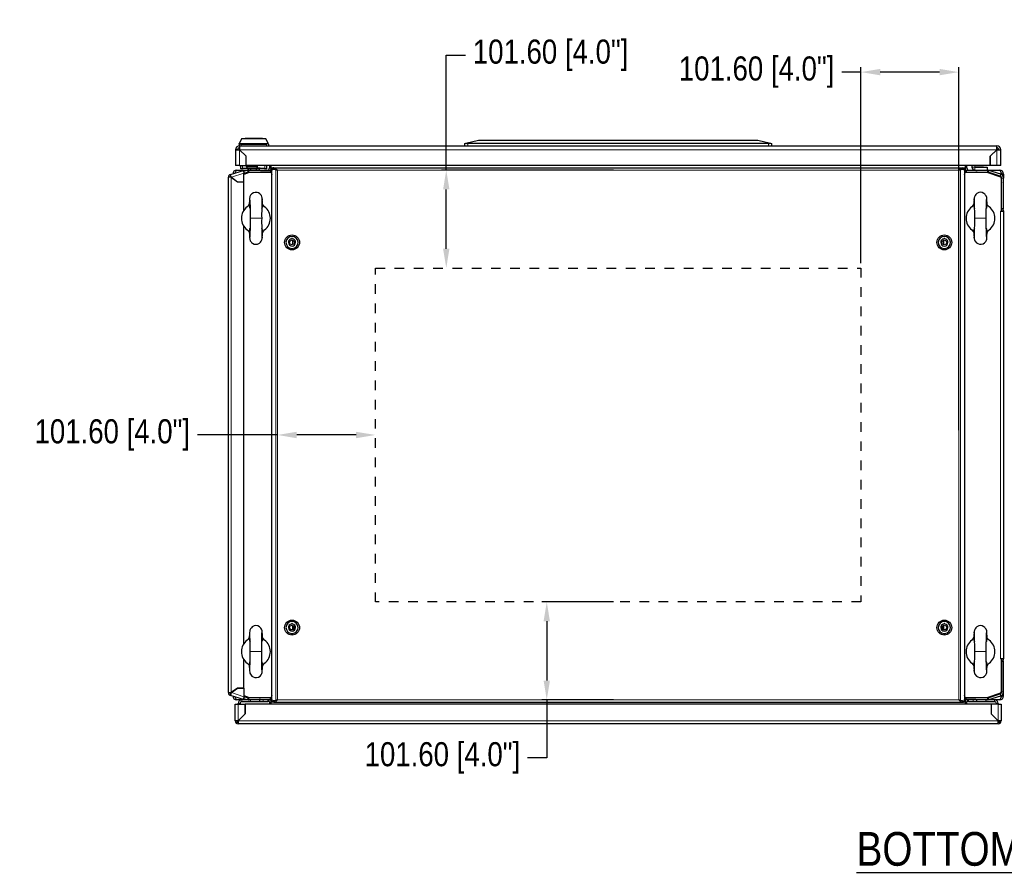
# Model space of a CAD drawing. Header units: inches. Extents: x 481 to 6166, y 980 to 4930.
# Tile 47 of 99: x 481 to 1503, y 4026 to 4905. Entities that reach past the tile are written whole.
import ezdxf
from ezdxf.enums import TextEntityAlignment as Align

# ---------------------------------------------------------------- set-up
doc = ezdxf.new("R2010")
doc.units = ezdxf.units.IN
doc.header["$MEASUREMENT"] = 0
doc.linetypes.add('HIDDEN', pattern=[0.2, 0.1, -0.1])
doc.layers.add('TEXT', color=2, linetype='Continuous')
doc.styles.get("Standard").update_dxf_attribs({"font": 'ARIALN.TTF'})
doc.dimstyles.get("Standard").update_dxf_attribs({"dimtxt": 25, "dimasz": 20, "dimexe": 5, "dimexo": 5, "dimgap": 10, "dimtad": 0, "dimtih": 1, "dimtoh": 1, "dimzin": 0, "dimdsep": 46, "dimtxsty": 'Standard', "dimcen": 10, "dimadec": 0, "dimazin": 0, "dimtfac": 1, "dimtofl": 0, "dimtmove": 0, "dimatfit": 3, "dimfxl": 1, "dimtolj": 1, "dimtzin": 0, "dimarcsym": 0})

# ---------------------------------------------------------------- blocks, each defined once
blk = doc.blocks.new('*D156')
at = {"color": 0, "lineweight": -2, "transparency": 16777216}
for p, q in [((748.2, 4473.5), (665.1, 4473.5)), ((829.8, 4473.5), (768.2, 4473.5))]:
    blk.add_line(p, q, dxfattribs=at)
at = {"color": 0, "transparency": 16777216}
for points in [[(768.2, 4476.8), (768.2, 4470.1), (748.2, 4473.5)], [(829.8, 4476.8), (829.8, 4470.1), (849.8, 4473.5)]]:
    blk.add_solid(points, dxfattribs=at)
at = {"layer": 'DEFPOINTS', "color": 0, "transparency": 16777216}
for p in [(748.2, 4473.5), (748.2, 4473.5), (849.8, 4473.5)]:
    blk.add_point(p, dxfattribs=at)
at = {"color": 0, "transparency": 16777216, "insert": (576.8, 4473.5), "char_height": 25, "attachment_point": 5}
blk.add_mtext('\\A1;101.60 [4.0"]', dxfattribs=at)
blk = doc.blocks.new('*D157')
at = {"color": 0, "lineweight": -2, "transparency": 16777216}
for p, q in [((1096.8, 4300.1), (1022.7, 4300.1)), ((1027.7, 4280.1), (1027.7, 4218.5)), ((1096.8, 4198.5), (1022.7, 4198.5)), ((1027.7, 4198.5), (1027.7, 4138.2)), ((1027.7, 4138.2), (1007.7, 4138.2))]:
    blk.add_line(p, q, dxfattribs=at)
at = {"color": 0, "transparency": 16777216}
for points in [[(1024.4, 4280.1), (1031, 4280.1), (1027.7, 4300.1)], [(1024.4, 4218.5), (1031, 4218.5), (1027.7, 4198.5)]]:
    blk.add_solid(points, dxfattribs=at)
at = {"layer": 'DEFPOINTS', "color": 0, "transparency": 16777216}
for p in [(1101.8, 4300.1), (1027.7, 4198.5), (1101.8, 4198.5)]:
    blk.add_point(p, dxfattribs=at)
at = {"color": 0, "transparency": 16777216, "insert": (919.4, 4138.2), "char_height": 25, "attachment_point": 5}
blk.add_mtext('\\A1;101.60 [4.0"]', dxfattribs=at)
blk = doc.blocks.new('*D158')
at = {"color": 0, "lineweight": -2, "transparency": 16777216}
for p, q in [((1353.8, 4651.9), (1353.8, 4855.3)), ((1455.4, 4478.5), (1455.4, 4855.3)), ((1353.8, 4850.3), (1333.8, 4850.3)), ((1435.4, 4850.3), (1373.8, 4850.3))]:
    blk.add_line(p, q, dxfattribs=at)
at = {"color": 0, "transparency": 16777216}
for points in [[(1373.8, 4853.6), (1373.8, 4847), (1353.8, 4850.3)], [(1435.4, 4853.6), (1435.4, 4847), (1455.4, 4850.3)]]:
    blk.add_solid(points, dxfattribs=at)
at = {"layer": 'DEFPOINTS', "color": 0, "transparency": 16777216}
for p in [(1353.8, 4850.3), (1353.8, 4646.9), (1455.4, 4473.5)]:
    blk.add_point(p, dxfattribs=at)
at = {"color": 0, "transparency": 16777216, "insert": (1245.5, 4850.3), "char_height": 25, "attachment_point": 5}
blk.add_mtext('\\A1;101.60 [4.0"]', dxfattribs=at)
blk = doc.blocks.new('*D159')
at = {"color": 0, "lineweight": -2, "transparency": 16777216}
for p, q in [((923.4, 4748.5), (923.4, 4867.8)), ((923.4, 4867.8), (943.4, 4867.8)), ((1096.8, 4748.5), (918.4, 4748.5)), ((923.4, 4666.9), (923.4, 4728.5))]:
    blk.add_line(p, q, dxfattribs=at)
at = {"color": 0, "transparency": 16777216}
for points in [[(920.1, 4728.5), (926.7, 4728.5), (923.4, 4748.5)], [(920.1, 4666.9), (926.7, 4666.9), (923.4, 4646.9)]]:
    blk.add_solid(points, dxfattribs=at)
at = {"layer": 'DEFPOINTS', "color": 0, "transparency": 16777216}
for p in [(923.4, 4748.5), (1101.8, 4748.5), (923.4, 4646.9)]:
    blk.add_point(p, dxfattribs=at)
at = {"color": 0, "transparency": 16777216, "insert": (1031.7, 4867.8), "char_height": 25, "attachment_point": 5}
blk.add_mtext('\\A1;101.60 [4.0"]', dxfattribs=at)

msp = doc.modelspace()

# ---------------------------------------------------------------- linework, layer by layer
at = {"color": 7, "linetype": 'Continuous', "lineweight": 25}
for p, q in [((708.426, 4775.42), (708.426, 4773.716)), ((708.426, 4773.716), (708.826, 4773.716)), ((708.845, 4776.617), (708.582, 4776.087)), ((708.826, 4773.716), (708.826, 4769.716)), ((708.826, 4773.716), (1494.826, 4773.716)), ((711.015, 4780.993), (708.845, 4776.617)), ((711.374, 4781.216), (735.877, 4781.216)), ((714.626, 4781.416), (714.626, 4781.216)), ((732.626, 4781.416), (714.626, 4781.416)), ((732.626, 4781.216), (732.626, 4781.416)), ((738.406, 4776.617), (736.236, 4780.993)), ((738.669, 4776.087), (738.406, 4776.617)), ((738.826, 4775.42), (738.826, 4773.716)), ((942.826, 4776.216), (943.704, 4776.435)), ((942.826, 4773.716), (942.826, 4776.216)), ((943.704, 4776.435), (956.826, 4779.716)), ((1257.826, 4776.216), (945.826, 4776.216)), ((956.826, 4779.716), (1246.826, 4779.716)), ((1246.826, 4779.716), (1259.947, 4776.435)), ((1259.947, 4776.435), (1260.826, 4776.216)), ((1260.826, 4776.216), (1260.826, 4773.716)), ((1494.826, 4769.716), (1494.826, 4773.716)), ((704.826, 4769.716), (704.826, 4753.216)), ((706.826, 4769.716), (704.826, 4769.716)), ((715.696, 4762.846), (708.826, 4769.716)), ((715.596, 4762.875), (708.826, 4769.645)), ((709.576, 4768.895), (709.576, 4768.966)), ((715.596, 4753.216), (715.596, 4762.875)), ((715.696, 4753.216), (715.696, 4762.846)), ((1494.826, 4769.716), (1487.956, 4762.846)), ((1487.956, 4762.846), (1487.956, 4753.216)), ((1488.056, 4762.875), (1494.826, 4769.645)), ((1488.056, 4753.216), (1488.056, 4762.875)), ((1489.292, 4764.182), (1489.325, 4764.144)), ((1492.147, 4766.967), (1492.109, 4766.999)), ((1496.826, 4769.716), (1498.826, 4769.716)), ((1498.826, 4753.216), (1498.826, 4769.716)), ((708.826, 4753.216), (704.826, 4753.216)), ((708.826, 4753.216), (715.596, 4753.216)), ((710.026, 4749.716), (710.026, 4753.216)), ((715.596, 4755.716), (715.696, 4755.716)), ((1487.956, 4753.216), (715.696, 4753.216)), ((716.076, 4752.216), (716.076, 4753.216)), ((727.576, 4752.216), (727.576, 4753.216)), ((737.226, 4749.716), (737.226, 4753.216)), ((739.826, 4753.216), (739.826, 4750.766)), ((741.826, 4750.64), (741.826, 4753.216)), ((1461.826, 4753.216), (1461.826, 4750.64)), ((1463.826, 4750.766), (1463.826, 4753.216)), ((1468.826, 4753.216), (1468.826, 4751.666)), ((1471.826, 4753.216), (1471.826, 4751.666)), ((1473.226, 4753.216), (1473.526, 4752.916)), ((1480.526, 4752.916), (1473.526, 4752.916)), ((1480.526, 4752.916), (1480.826, 4753.216)), ((1494.826, 4753.216), (1488.056, 4753.216)), ((1498.826, 4753.216), (1494.826, 4753.216)), ((699.399, 4743.889), (712.862, 4748.264)), ((699.862, 4742.463), (699.399, 4743.889)), ((705.826, 4748.466), (717.852, 4748.466)), ((712.026, 4749.716), (710.026, 4749.716)), ((712.626, 4749.716), (712.026, 4749.716)), ((712.626, 4749.716), (712.626, 4750.516)), ((712.626, 4750.516), (734.626, 4750.516)), ((712.862, 4748.264), (713.303, 4748.407)), ((713.277, 4746.987), (712.862, 4748.264)), ((717.181, 4748.255), (713.117, 4746.935)), ((713.303, 4748.407), (713.718, 4747.13)), ((713.326, 4744.625), (718.826, 4746.466)), ((717.799, 4746.353), (713.326, 4744.9)), ((718.926, 4745.966), (713.326, 4744.092)), ((713.326, 4736.478), (713.326, 4745.26)), ((716.876, 4750.516), (716.876, 4750.466)), ((716.876, 4750.466), (717.852, 4750.294)), ((730.376, 4750.466), (716.876, 4750.466)), ((726.076, 4750.716), (717.576, 4750.716)), ((717.852, 4750.294), (720.739, 4750.294)), ((717.852, 4748.415), (717.852, 4750.294)), ((718.429, 4746.333), (718.429, 4746.464)), ((718.51, 4748.466), (740.826, 4748.466)), ((718.51, 4746.466), (740.826, 4746.466)), ((741.541, 4745.966), (718.926, 4745.966)), ((720.739, 4748.466), (720.739, 4750.294)), ((726.512, 4750.294), (729.399, 4750.294)), ((726.512, 4748.466), (726.512, 4750.294)), ((726.826, 4745.966), (726.826, 4746.466)), ((728.822, 4746.466), (728.822, 4745.966)), ((729.326, 4745.966), (729.326, 4746.265)), ((729.326, 4746.265), (730.726, 4746.265)), ((729.399, 4750.294), (730.376, 4750.466)), ((729.399, 4748.466), (729.399, 4750.294)), ((730.376, 4750.466), (730.376, 4750.516)), ((741.576, 4746.265), (730.726, 4746.265)), ((730.726, 4745.966), (730.726, 4746.265)), ((734.626, 4750.516), (734.626, 4749.716)), ((735.226, 4749.716), (734.626, 4749.716)), ((737.226, 4749.716), (735.226, 4749.716)), ((739.826, 4750.766), (741.826, 4750.766)), ((740.826, 4748.466), (740.826, 4746.466)), ((741.159, 4748.466), (741.826, 4748.466)), ((741.541, 4745.966), (742.44, 4743.848)), ((741.676, 4746.366), (741.676, 4746.365)), ((743.326, 4750.64), (741.826, 4750.64)), ((741.826, 4750.64), (741.826, 4747.145)), ((742.22, 4744.366), (742.31, 4744.397)), ((742.281, 4744.466), (742.44, 4744.092)), ((742.44, 4744.466), (742.281, 4744.466)), ((742.44, 4743.966), (742.39, 4743.966)), ((742.44, 4197.566), (742.44, 4749.366)), ((742.44, 4749.366), (744.657, 4749.366)), ((743.326, 4750.966), (743.326, 4749.466)), ((744.348, 4750.966), (743.326, 4750.966)), ((744.348, 4749.466), (743.326, 4749.466)), ((743.776, 4749.366), (743.776, 4749.466)), ((744.348, 4750.966), (1459.306, 4750.966)), ((744.348, 4750.966), (744.348, 4749.466)), ((744.657, 4749.366), (746.63, 4748.729)), ((744.657, 4749.366), (745.622, 4749.366)), ((747.594, 4748.729), (746.63, 4748.729)), ((1456.06, 4748.729), (1456.702, 4748.936)), ((1456.06, 4748.729), (1457.024, 4748.729)), ((1457.024, 4748.729), (1458.997, 4749.366)), ((1458.216, 4749.366), (1458.997, 4749.366)), ((1458.997, 4749.366), (1461.214, 4749.366)), ((1459.306, 4749.466), (1459.306, 4750.966)), ((1459.306, 4750.966), (1460.328, 4750.966)), ((1459.306, 4749.466), (1460.328, 4749.466)), ((1459.876, 4749.466), (1459.876, 4749.366)), ((1460.328, 4750.966), (1460.328, 4749.466)), ((1461.826, 4750.64), (1460.328, 4750.64)), ((1461.214, 4749.366), (1461.214, 4197.566)), ((1461.214, 4743.854), (1462.111, 4745.966)), ((1461.37, 4744.466), (1461.214, 4744.466)), ((1461.214, 4744.098), (1461.37, 4744.466)), ((1461.262, 4743.966), (1461.214, 4743.966)), ((1461.341, 4744.397), (1461.431, 4744.366)), ((1463.826, 4750.766), (1461.826, 4750.766)), ((1461.826, 4747.145), (1461.826, 4750.64)), ((1461.826, 4748.466), (1462.492, 4748.466)), ((1461.976, 4746.366), (1461.976, 4746.365)), ((1462.076, 4746.265), (1472.926, 4746.265)), ((1484.726, 4745.966), (1462.111, 4745.966)), ((1462.826, 4748.466), (1462.826, 4746.466)), ((1462.826, 4748.466), (1485.141, 4748.466)), ((1462.826, 4746.466), (1485.141, 4746.466)), ((1472.026, 4751.466), (1484.826, 4751.466)), ((1472.926, 4745.966), (1472.926, 4746.265)), ((1474.326, 4746.265), (1472.926, 4746.265)), ((1474.326, 4745.966), (1474.326, 4746.265)), ((1475.826, 4746.466), (1475.826, 4745.966)), ((1476.826, 4746.466), (1476.826, 4745.966)), ((1498.806, 4741.255), (1484.726, 4745.966)), ((1484.826, 4751.466), (1484.826, 4748.466)), ((1484.826, 4746.466), (1498.854, 4741.772)), ((1485.141, 4748.466), (1497.826, 4748.466)), ((1498.236, 4742.329), (1485.852, 4746.353)), ((1498.854, 4744.231), (1486.47, 4748.255)), ((1498.854, 4741.772), (1499.326, 4740.866)), ((1499.726, 4743.836), (1499.726, 4744.466)), ((1499.826, 4744.466), (1501.826, 4744.466)), ((1499.826, 4744.466), (1499.826, 4743.775)), ((1501.826, 4744.466), (1501.826, 4740.142)), ((697.326, 4205.895), (697.326, 4741.036)), ((700.326, 4741.036), (697.326, 4741.036)), ((700.326, 4741.036), (706.613, 4736.468)), ((700.335, 4741.036), (700.343, 4741.036)), ((700.337, 4741.04), (706.617, 4736.478)), ((700.426, 4740.963), (700.426, 4740.976)), ((701.826, 4739.959), (701.826, 4739.946)), ((703.826, 4738.506), (703.826, 4738.493)), ((703.926, 4738.421), (703.926, 4738.433)), ((704.046, 4738.346), (704.046, 4738.333)), ((706.613, 4736.468), (713.326, 4736.468)), ((706.617, 4736.478), (713.326, 4736.478)), ((713.326, 4706.757), (713.326, 4736.468)), ((1499.606, 4739.65), (1498.806, 4741.255)), ((1499.326, 4740.212), (1499.326, 4740.866)), ((1499.606, 4705.866), (1499.606, 4739.65)), ((1499.726, 4712.095), (1499.726, 4740.813)), ((1499.826, 4735.894), (1499.726, 4735.794)), ((1499.826, 4708.466), (1499.826, 4740.142)), ((1501.826, 4708.466), (1501.826, 4740.142)), ((1499.606, 4720.066), (1499.625, 4720.066)), ((1499.625, 4708.466), (1499.625, 4720.066)), ((1499.726, 4721.137), (1499.826, 4721.037)), ((1498.626, 4705.866), (1499.606, 4705.866)), ((1499.606, 4709.002), (1499.826, 4709.133)), ((1499.606, 4706.369), (1499.725, 4706.366)), ((1499.606, 4705.866), (1501.826, 4705.866)), ((1499.625, 4708.466), (1499.726, 4708.466)), ((1499.626, 4708.452), (1499.626, 4708.466)), ((1499.726, 4708.366), (1499.725, 4708.366)), ((1499.726, 4706.366), (1499.725, 4706.366)), ((1499.726, 4708.466), (1499.726, 4709.071)), ((1501.826, 4708.466), (1499.826, 4708.466)), ((1499.826, 4706.266), (1499.826, 4705.866)), ((1501.826, 4706.266), (1501.826, 4705.866)), ((1501.826, 4705.866), (1501.826, 4241.066)), ((713.326, 4256.757), (713.326, 4690.174)), ((764.326, 4671.174), (764.326, 4675.757)), ((1439.326, 4675.757), (1439.326, 4671.174)), ((764.326, 4271.174), (764.326, 4275.757)), ((764.326, 4275.308), (765.016, 4275.308)), ((764.326, 4275.266), (764.826, 4275.266)), ((764.826, 4275.266), (765.061, 4275.266)), ((1438.591, 4275.266), (1438.826, 4275.266)), ((1438.635, 4275.308), (1439.326, 4275.308)), ((1438.826, 4275.266), (1439.326, 4275.266)), ((1439.326, 4275.757), (1439.326, 4271.174)), ((1499.606, 4241.066), (1498.626, 4241.066)), ((1499.606, 4207.281), (1499.606, 4241.066)), ((1501.826, 4241.066), (1499.606, 4241.066)), ((1499.826, 4240.666), (1499.826, 4241.066)), ((1501.826, 4240.666), (1501.826, 4241.066)), ((713.326, 4210.464), (713.326, 4240.174)), ((1499.725, 4240.566), (1499.606, 4240.562)), ((1499.826, 4237.799), (1499.606, 4237.929)), ((1499.726, 4238.466), (1499.625, 4238.466)), ((1499.625, 4238.466), (1499.625, 4226.866)), ((1499.626, 4238.466), (1499.626, 4238.48)), ((1499.726, 4240.566), (1499.725, 4240.566)), ((1499.726, 4238.566), (1499.725, 4238.566)), ((1499.726, 4238.466), (1499.726, 4237.86)), ((1499.726, 4234.837), (1499.726, 4206.119)), ((1501.826, 4238.466), (1499.826, 4238.466)), ((1499.826, 4206.79), (1499.826, 4238.466)), ((1501.826, 4206.79), (1501.826, 4238.466)), ((1499.606, 4226.866), (1499.625, 4226.866)), ((1499.826, 4225.894), (1499.726, 4225.794)), ((706.613, 4210.464), (700.326, 4205.895)), ((700.337, 4205.892), (706.617, 4210.454)), ((713.326, 4210.464), (706.613, 4210.464)), ((706.617, 4210.454), (713.326, 4210.454)), ((713.326, 4210.454), (713.326, 4201.671)), ((1499.726, 4211.137), (1499.826, 4211.037)), ((697.326, 4205.895), (700.326, 4205.895)), ((699.862, 4204.469), (699.399, 4203.042)), ((712.862, 4198.668), (699.399, 4203.042)), ((700.335, 4205.895), (700.343, 4205.895)), ((700.426, 4205.956), (700.426, 4205.968)), ((701.826, 4206.985), (701.826, 4206.973)), ((703.826, 4208.438), (703.826, 4208.426)), ((703.926, 4208.511), (703.926, 4208.499)), ((704.046, 4208.598), (704.046, 4208.586)), ((713.326, 4202.839), (718.926, 4200.966)), ((718.826, 4200.466), (713.326, 4202.306)), ((713.326, 4202.032), (717.799, 4200.578)), ((740.826, 4200.466), (718.51, 4200.466)), ((718.926, 4200.966), (741.541, 4200.966)), ((726.826, 4200.466), (726.826, 4200.966)), ((729.326, 4200.966), (729.326, 4200.667)), ((729.326, 4200.667), (730.726, 4200.667)), ((730.726, 4200.966), (730.726, 4200.667)), ((741.576, 4200.667), (730.726, 4200.667)), ((740.826, 4198.466), (740.826, 4200.466)), ((742.44, 4203.083), (741.541, 4200.966)), ((741.676, 4200.566), (741.676, 4200.567)), ((742.31, 4202.534), (742.22, 4202.565)), ((742.44, 4202.839), (742.281, 4202.466)), ((742.281, 4202.466), (742.44, 4202.466)), ((742.39, 4202.966), (742.44, 4202.966)), ((1462.111, 4200.966), (1461.214, 4203.077)), ((1461.214, 4202.966), (1461.262, 4202.966)), ((1461.37, 4202.466), (1461.214, 4202.833)), ((1461.214, 4202.466), (1461.37, 4202.466)), ((1461.431, 4202.565), (1461.341, 4202.534)), ((1461.976, 4200.566), (1461.976, 4200.567)), ((1462.076, 4200.667), (1472.926, 4200.667)), ((1462.111, 4200.966), (1484.726, 4200.966)), ((1462.826, 4198.466), (1462.826, 4200.466)), ((1485.141, 4200.466), (1462.826, 4200.466)), ((1472.926, 4200.966), (1472.926, 4200.667)), ((1474.326, 4200.667), (1472.926, 4200.667)), ((1474.326, 4200.966), (1474.326, 4200.667)), ((1476.826, 4200.966), (1476.826, 4200.466)), ((1484.726, 4200.966), (1498.806, 4205.677)), ((1498.854, 4205.16), (1484.826, 4200.466)), ((1485.852, 4200.578), (1498.236, 4204.602)), ((1486.47, 4198.676), (1498.854, 4202.7)), ((1498.806, 4205.677), (1499.606, 4207.281)), ((1499.326, 4206.066), (1498.854, 4205.16)), ((1499.326, 4206.066), (1499.326, 4206.72)), ((1499.726, 4203.095), (1499.726, 4202.466)), ((1499.826, 4202.466), (1499.826, 4203.156)), ((1501.826, 4202.466), (1499.826, 4202.466)), ((1501.826, 4202.466), (1501.826, 4206.79)), ((704.326, 4193.966), (707.326, 4193.966)), ((704.326, 4176.466), (704.326, 4193.966)), ((711.326, 4198.466), (705.826, 4198.466)), ((707.326, 4193.966), (707.326, 4194.466)), ((707.326, 4193.966), (714.718, 4193.966)), ((709.326, 4193.966), (709.326, 4194.466)), ((718.51, 4198.466), (711.326, 4198.466)), ((719.826, 4196.466), (711.326, 4196.466)), ((713.277, 4199.945), (712.862, 4198.668)), ((713.303, 4198.524), (712.862, 4198.668)), ((713.117, 4199.997), (717.181, 4198.676)), ((713.303, 4198.524), (713.718, 4199.801)), ((714.718, 4193.966), (714.718, 4183.872)), ((714.728, 4183.868), (714.728, 4193.966)), ((1488.923, 4193.966), (714.728, 4193.966)), ((740.826, 4198.466), (718.51, 4198.466)), ((719.826, 4198.466), (719.826, 4196.466)), ((729.826, 4196.466), (719.826, 4196.466)), ((729.826, 4196.466), (729.826, 4198.466)), ((733.326, 4196.466), (729.826, 4196.466)), ((738.326, 4196.466), (733.326, 4196.466)), ((738.326, 4198.322), (738.326, 4196.466)), ((739.826, 4196.166), (741.826, 4196.166)), ((739.826, 4196.166), (739.826, 4193.966)), ((741.826, 4198.466), (741.159, 4198.466)), ((741.826, 4199.786), (741.826, 4196.291)), ((741.826, 4193.966), (741.826, 4196.291)), ((741.826, 4196.291), (743.326, 4196.291)), ((742.44, 4197.566), (744.657, 4197.566)), ((743.326, 4195.966), (743.326, 4197.466)), ((744.348, 4197.466), (743.326, 4197.466)), ((744.348, 4195.966), (743.326, 4195.966)), ((743.776, 4197.466), (743.776, 4197.566)), ((744.348, 4197.466), (744.348, 4195.966)), ((744.348, 4195.966), (1459.306, 4195.966)), ((744.657, 4197.566), (746.63, 4198.202)), ((745.622, 4197.566), (744.657, 4197.566)), ((746.63, 4198.202), (747.594, 4198.202)), ((747.594, 4198.202), (746.87, 4197.969)), ((1456.06, 4198.202), (1457.024, 4198.202)), ((1456.06, 4198.202), (1456.783, 4197.969)), ((1457.024, 4198.202), (1458.997, 4197.566)), ((1458.997, 4197.566), (1458.032, 4197.566)), ((1458.997, 4197.566), (1461.214, 4197.566)), ((1459.306, 4195.966), (1459.306, 4197.466)), ((1459.306, 4197.466), (1460.328, 4197.466)), ((1459.306, 4195.966), (1460.328, 4195.966)), ((1459.876, 4197.566), (1459.876, 4197.466)), ((1460.328, 4195.966), (1460.328, 4197.466)), ((1460.328, 4196.291), (1461.826, 4196.291)), ((1461.826, 4196.291), (1461.826, 4199.786)), ((1462.492, 4198.466), (1461.826, 4198.466)), ((1461.826, 4196.291), (1461.826, 4193.966)), ((1463.826, 4196.166), (1461.826, 4196.166)), ((1485.141, 4198.466), (1462.826, 4198.466)), ((1463.826, 4193.966), (1463.826, 4196.166)), ((1465.326, 4196.466), (1465.326, 4198.322)), ((1470.326, 4196.466), (1465.326, 4196.466)), ((1473.826, 4196.466), (1470.326, 4196.466)), ((1473.826, 4198.466), (1473.826, 4196.466)), ((1483.826, 4196.466), (1473.826, 4196.466)), ((1483.826, 4196.466), (1483.826, 4198.466)), ((1492.326, 4196.466), (1483.826, 4196.466)), ((1492.326, 4198.466), (1485.141, 4198.466)), ((1488.923, 4193.966), (1488.923, 4183.868)), ((1496.326, 4193.966), (1488.933, 4193.966)), ((1488.933, 4193.966), (1488.933, 4183.872)), ((1497.826, 4198.466), (1492.326, 4198.466)), ((1494.326, 4194.466), (1494.326, 4193.966)), ((1496.326, 4194.466), (1496.326, 4193.966)), ((1496.326, 4193.966), (1499.326, 4193.966)), ((1499.326, 4193.966), (1499.326, 4176.466)), ((714.718, 4183.872), (707.326, 4176.48)), ((707.326, 4176.466), (714.728, 4183.868)), ((711.811, 4180.966), (711.826, 4180.966)), ((1488.923, 4183.868), (1496.326, 4176.466)), ((1488.933, 4183.872), (1496.326, 4176.48)), ((1491.826, 4180.966), (1491.84, 4180.966)), ((705.826, 4176.466), (704.326, 4176.466)), ((707.326, 4176.466), (707.326, 4173.466)), ((1496.326, 4173.466), (707.326, 4173.466)), ((1496.326, 4173.466), (1496.326, 4176.466)), ((1497.826, 4176.466), (1499.326, 4176.466))]:
    msp.add_line(p, q, dxfattribs=at)
at = {"color": 8, "linetype": 'Continuous', "lineweight": 18}
for p, q in [((709.232, 4776.204), (738.019, 4776.204)), ((710.426, 4775.189), (736.826, 4775.189)), ((710.426, 4775.189), (710.426, 4773.716)), ((711.079, 4781.086), (736.172, 4781.086)), ((736.826, 4773.716), (736.826, 4775.189)), ((945.826, 4776.216), (945.826, 4773.716)), ((1257.826, 4773.716), (1257.826, 4776.216)), ((708.826, 4769.716), (1494.826, 4769.716)), ((708.826, 4769.645), (708.826, 4753.216)), ((1494.826, 4753.216), (1494.826, 4769.645)), ((712.026, 4753.216), (712.026, 4749.716)), ((716.076, 4752.216), (727.576, 4752.216)), ((735.226, 4749.716), (735.226, 4753.216)), ((700.337, 4741.04), (713.326, 4745.26)), ((717.799, 4746.353), (717.181, 4748.255)), ((718.51, 4746.466), (718.51, 4748.466)), ((741.576, 4746.265), (741.576, 4745.883)), ((742.44, 4746.366), (741.676, 4746.366)), ((741.676, 4746.365), (742.44, 4746.365)), ((746.63, 4748.729), (746.63, 4198.202)), ((748.237, 4748.466), (748.237, 4198.466)), ((1455.417, 4748.466), (748.237, 4748.466)), ((1455.417, 4198.466), (1455.417, 4748.466)), ((1457.024, 4748.729), (1457.024, 4198.202)), ((1461.214, 4746.366), (1461.976, 4746.366)), ((1461.976, 4746.365), (1461.214, 4746.365)), ((1462.076, 4746.265), (1462.076, 4745.883)), ((1471.826, 4751.666), (1468.826, 4751.666)), ((1472.026, 4751.466), (1472.026, 4748.466)), ((1485.141, 4746.466), (1485.141, 4748.466)), ((1485.852, 4746.353), (1486.47, 4748.255)), ((1490.803, 4744.466), (1491.661, 4744.466)), ((1498.133, 4744.466), (1499.726, 4744.466)), ((1498.236, 4742.329), (1498.854, 4744.231)), ((700.326, 4205.895), (700.326, 4741.036)), ((1499.826, 4740.142), (1501.826, 4740.142)), ((1498.626, 4241.066), (1498.626, 4705.866)), ((1499.625, 4708.466), (1499.606, 4708.466)), ((1499.725, 4708.366), (1499.725, 4706.366)), ((1499.726, 4706.366), (1499.726, 4708.366)), ((1499.826, 4706.266), (1501.826, 4706.266)), ((719.826, 4698.466), (731.826, 4698.466)), ((1483.826, 4698.466), (1471.826, 4698.466)), ((764.826, 4271.466), (764.826, 4275.266)), ((1438.826, 4275.266), (1438.826, 4271.466)), ((731.826, 4248.466), (719.826, 4248.466)), ((1483.826, 4248.466), (1471.826, 4248.466)), ((1499.625, 4238.466), (1499.606, 4238.466)), ((1499.725, 4238.566), (1499.725, 4240.566)), ((1499.726, 4240.566), (1499.726, 4238.566)), ((1499.826, 4240.666), (1501.826, 4240.666)), ((713.326, 4201.671), (700.337, 4205.892)), ((717.799, 4200.578), (717.181, 4198.676)), ((718.51, 4200.466), (718.51, 4198.466)), ((741.576, 4200.667), (741.576, 4201.048)), ((741.676, 4200.567), (742.44, 4200.567)), ((742.44, 4200.566), (741.676, 4200.566)), ((1461.976, 4200.567), (1461.214, 4200.567)), ((1461.214, 4200.566), (1461.976, 4200.566)), ((1462.076, 4200.667), (1462.076, 4201.048)), ((1485.141, 4200.466), (1485.141, 4198.466)), ((1485.852, 4200.578), (1486.47, 4198.676)), ((1491.661, 4202.466), (1490.803, 4202.466)), ((1499.726, 4202.466), (1498.133, 4202.466)), ((1498.236, 4204.602), (1498.854, 4202.7)), ((1499.826, 4206.79), (1501.826, 4206.79)), ((709.326, 4194.466), (707.326, 4194.466)), ((707.326, 4176.48), (707.326, 4193.966)), ((711.326, 4196.466), (711.326, 4198.466)), ((733.326, 4196.466), (733.326, 4198.466)), ((748.237, 4198.466), (1455.417, 4198.466)), ((1470.326, 4198.466), (1470.326, 4196.466)), ((1492.326, 4196.466), (1492.326, 4198.466)), ((1494.326, 4194.466), (1496.326, 4194.466)), ((1496.326, 4193.966), (1496.326, 4176.48)), ((1496.326, 4176.466), (707.326, 4176.466))]:
    msp.add_line(p, q, dxfattribs=at)
at = {"color": 7, "linetype": 'Continuous', "lineweight": 25, "flags": 128}
for points in [[(708.426, 4775.42), (708.426, 4775.426), (708.582, 4776.087)], [(709.232, 4776.204), (709.917, 4775.628), (710.419, 4775.195), (710.426, 4775.189)], [(738.826, 4775.42), (738.826, 4775.426), (738.669, 4776.087)], [(1495.421, 4769.701), (1495.008, 4770.11), (1494.826, 4770.268)], [(715.596, 4758.815), (715.636, 4758.776), (715.696, 4758.713)], [(704.065, 4745.405), (704.068, 4745.421), (704.299, 4745.67)], [(705.826, 4748.466), (705.351, 4748.161), (704.876, 4747.294), (704.401, 4745.996), (704.234, 4745.46)], [(720.739, 4750.294), (721.486, 4750.234), (726.512, 4750.294)], [(744.348, 4750.966), (745.429, 4750.731), (746.608, 4749.994), (747.787, 4748.917), (748.237, 4748.466)], [(748.237, 4748.466), (747.382, 4748.597), (746.63, 4748.729)], [(1457.024, 4748.729), (1456.272, 4748.597), (1455.417, 4748.466)], [(1499.726, 4744.466), (1499.251, 4745.996), (1498.776, 4747.294), (1498.301, 4748.161), (1497.826, 4748.466)], [(1499.342, 4745.703), (1499.505, 4745.551), (1499.82, 4744.615), (1499.826, 4744.466)], [(732.268, 4719.301), (732.074, 4720.76), (731.556, 4722.004), (730.078, 4723.792), (728.604, 4724.775), (726.993, 4725.342), (725.114, 4725.419), (723.172, 4724.838), (721.541, 4723.779), (720.344, 4722.471), (719.682, 4721.248), (719.38, 4720.21), (719.25, 4719.279), (719.162, 4718.103), (719.079, 4716.402), (719.001, 4714.039), (718.957, 4712.062)], [(1484.697, 4712.042), (1484.676, 4713.067), (1484.619, 4715.156), (1484.565, 4716.689), (1484.483, 4718.295), (1484.282, 4719.968), (1483.731, 4721.718), (1482.882, 4723.012), (1482.261, 4723.648), (1481.49, 4724.256), (1479.677, 4725.159), (1477.872, 4725.466), (1476.126, 4725.207), (1474.12, 4724.219), (1473.122, 4723.366), (1472.243, 4722.251), (1471.614, 4720.884), (1471.383, 4719.301)], [(718.989, 4713.489), (718.064, 4711.697), (716.82, 4710.461)], [(719.613, 4717.483), (719.561, 4717.494), (719.554, 4716.921), (719.597, 4715.72), (719.654, 4713.887), (719.712, 4711.339), (719.767, 4707.964), (719.808, 4703.682), (719.821, 4701.19), (719.825, 4698.466)], [(734.832, 4710.461), (733.266, 4712.15), (732.663, 4713.432)], [(1470.99, 4713.491), (1470.064, 4711.697), (1468.82, 4710.461)], [(1483.826, 4698.466), (1483.831, 4701.246), (1483.843, 4703.695), (1483.86, 4705.821), (1483.881, 4707.642), (1483.923, 4710.451), (1483.965, 4712.573), (1484.016, 4714.596), (1484.07, 4716.36), (1484.095, 4717.078), (1484.113, 4717.613), (1484.112, 4717.876), (1484.093, 4717.906)], [(1486.832, 4710.461), (1485.266, 4712.15), (1484.666, 4713.425)], [(1500, 4708.348), (1499.733, 4708.416), (1499.606, 4708.438)], [(719.825, 4698.466), (719.821, 4695.685), (719.808, 4693.237), (719.791, 4691.11), (719.771, 4689.289), (719.729, 4686.481), (719.686, 4684.358), (719.635, 4682.335), (719.581, 4680.572), (719.556, 4679.853), (719.538, 4679.319), (719.539, 4679.055), (719.558, 4679.026)], [(1484.038, 4679.449), (1484.09, 4679.438), (1484.097, 4680.01), (1484.054, 4681.211), (1483.998, 4683.044), (1483.939, 4685.592), (1483.885, 4688.967), (1483.843, 4693.249), (1483.83, 4695.742), (1483.826, 4698.466)], [(716.82, 4686.47), (718.385, 4684.782), (718.985, 4683.506)], [(718.955, 4684.889), (718.975, 4683.864), (719.032, 4681.776), (719.086, 4680.242), (719.169, 4678.637), (719.369, 4676.964), (719.92, 4675.213), (720.769, 4673.92), (721.39, 4673.284), (722.161, 4672.676), (723.974, 4671.772), (725.779, 4671.466), (727.526, 4671.725), (729.531, 4672.713), (730.53, 4673.566), (731.408, 4674.68), (732.037, 4676.048), (732.268, 4677.63)], [(732.661, 4683.44), (733.587, 4685.235), (734.832, 4686.47)], [(1468.82, 4686.47), (1470.385, 4684.782), (1470.988, 4683.5)], [(1471.383, 4677.63), (1471.577, 4676.171), (1472.095, 4674.928), (1473.573, 4673.14), (1475.048, 4672.157), (1476.659, 4671.589), (1478.537, 4671.512), (1480.479, 4672.094), (1482.11, 4673.152), (1483.307, 4674.461), (1483.969, 4675.683), (1484.271, 4676.721), (1484.401, 4677.653), (1484.489, 4678.829), (1484.572, 4680.529), (1484.65, 4682.893), (1484.695, 4684.87)], [(1484.662, 4683.442), (1485.587, 4685.235), (1486.832, 4686.47)], [(763.825, 4667.199), (763.703, 4666.851), (763.597, 4666.759), (763.499, 4666.71), (763.413, 4666.687), (763.332, 4666.679), (763.251, 4666.685), (763.163, 4666.706), (763.056, 4666.758), (762.927, 4666.877), (762.827, 4667.141), (762.826, 4667.199)], [(1440.828, 4667.199), (1440.705, 4666.851), (1440.6, 4666.759), (1440.502, 4666.71), (1440.415, 4666.687), (1440.335, 4666.679), (1440.254, 4666.685), (1440.165, 4666.706), (1440.059, 4666.758), (1439.93, 4666.877), (1439.83, 4667.141), (1439.829, 4667.199)], [(732.697, 4262.042), (732.676, 4263.067), (732.619, 4265.156), (732.565, 4266.689), (732.483, 4268.295), (732.282, 4269.968), (731.731, 4271.718), (730.882, 4273.012), (730.261, 4273.648), (729.49, 4274.256), (727.677, 4275.159), (725.872, 4275.466), (724.126, 4275.207), (722.12, 4274.219), (721.122, 4273.366), (720.243, 4272.251), (719.614, 4270.884), (719.383, 4269.301)], [(1484.697, 4262.042), (1484.676, 4263.067), (1484.619, 4265.156), (1484.565, 4266.689), (1484.483, 4268.295), (1484.282, 4269.968), (1483.731, 4271.718), (1482.882, 4273.012), (1482.261, 4273.648), (1481.49, 4274.256), (1479.677, 4275.159), (1477.872, 4275.466), (1476.126, 4275.207), (1474.12, 4274.219), (1473.122, 4273.366), (1472.243, 4272.251), (1471.614, 4270.884), (1471.383, 4269.301)], [(718.99, 4263.491), (718.064, 4261.697), (716.82, 4260.461)], [(731.826, 4248.466), (731.831, 4251.246), (731.843, 4253.695), (731.86, 4255.821), (731.881, 4257.642), (731.923, 4260.451), (731.965, 4262.573), (732.016, 4264.596), (732.07, 4266.36), (732.095, 4267.078), (732.113, 4267.613), (732.112, 4267.876), (732.093, 4267.906)], [(734.832, 4260.461), (733.266, 4262.15), (732.666, 4263.425)], [(763.825, 4267.199), (763.703, 4266.851), (763.597, 4266.759), (763.499, 4266.71), (763.413, 4266.687), (763.332, 4266.679), (763.251, 4266.685), (763.163, 4266.706), (763.056, 4266.758), (762.927, 4266.877), (762.827, 4267.141), (762.826, 4267.199)], [(1440.828, 4267.199), (1440.705, 4266.851), (1440.6, 4266.759), (1440.502, 4266.71), (1440.415, 4266.687), (1440.335, 4266.679), (1440.254, 4266.685), (1440.165, 4266.706), (1440.059, 4266.758), (1439.93, 4266.877), (1439.83, 4267.141), (1439.829, 4267.199)], [(1470.99, 4263.491), (1470.064, 4261.697), (1468.82, 4260.461)], [(1483.826, 4248.466), (1483.831, 4251.246), (1483.843, 4253.695), (1483.86, 4255.821), (1483.881, 4257.642), (1483.923, 4260.451), (1483.965, 4262.573), (1484.016, 4264.596), (1484.07, 4266.36), (1484.095, 4267.078), (1484.113, 4267.613), (1484.112, 4267.876), (1484.093, 4267.906)], [(1486.832, 4260.461), (1485.266, 4262.15), (1484.666, 4263.425)], [(732.038, 4229.449), (732.09, 4229.438), (732.097, 4230.01), (732.054, 4231.211), (731.998, 4233.044), (731.939, 4235.592), (731.885, 4238.967), (731.843, 4243.249), (731.83, 4245.742), (731.826, 4248.466)], [(1484.038, 4229.449), (1484.09, 4229.438), (1484.097, 4230.01), (1484.054, 4231.211), (1483.998, 4233.044), (1483.939, 4235.592), (1483.885, 4238.967), (1483.843, 4243.249), (1483.83, 4245.742), (1483.826, 4248.466)], [(716.82, 4236.47), (718.385, 4234.782), (718.988, 4233.5)], [(719.383, 4227.63), (719.577, 4226.171), (720.095, 4224.928), (721.573, 4223.14), (723.048, 4222.157), (724.659, 4221.589), (726.537, 4221.512), (728.479, 4222.094), (730.11, 4223.152), (731.307, 4224.461), (731.969, 4225.683), (732.271, 4226.721), (732.401, 4227.653), (732.489, 4228.829), (732.572, 4230.529), (732.65, 4232.893), (732.695, 4234.87)], [(732.662, 4233.442), (733.587, 4235.235), (734.832, 4236.47)], [(1468.82, 4236.47), (1470.385, 4234.782), (1470.988, 4233.5)], [(1471.383, 4227.63), (1471.577, 4226.171), (1472.095, 4224.928), (1473.573, 4223.14), (1475.048, 4222.157), (1476.659, 4221.589), (1478.537, 4221.512), (1480.479, 4222.094), (1482.11, 4223.152), (1483.307, 4224.461), (1483.969, 4225.683), (1484.271, 4226.721), (1484.401, 4227.653), (1484.489, 4228.829), (1484.572, 4230.529), (1484.65, 4232.893), (1484.695, 4234.87)], [(1484.662, 4233.442), (1485.587, 4235.235), (1486.832, 4236.47)], [(1499.606, 4238.494), (1499.733, 4238.516), (1500, 4238.584)], [(704.31, 4201.228), (704.146, 4201.38), (704.101, 4201.514)], [(704.234, 4201.471), (704.401, 4200.935), (704.876, 4199.637), (705.351, 4198.77), (705.826, 4198.466)], [(1497.826, 4198.466), (1498.301, 4198.77), (1498.776, 4199.637), (1499.251, 4200.935), (1499.726, 4202.466)], [(1499.826, 4202.466), (1499.583, 4201.51), (1499.352, 4201.261)], [(748.237, 4198.466), (746.292, 4197.759), (744.348, 4197.466)], [(746.63, 4198.202), (747.382, 4198.334), (748.237, 4198.466)], [(747.594, 4198.202), (747.895, 4198.334), (748.237, 4198.466)], [(1455.417, 4198.466), (1456.272, 4198.334), (1457.024, 4198.202)], [(1455.417, 4198.466), (1455.759, 4198.334), (1456.06, 4198.202)], [(1459.306, 4197.466), (1457.362, 4197.759), (1455.417, 4198.466)]]:
    msp.add_lwpolyline(points, dxfattribs=at)
at = {"linetype": 'HIDDEN', "ltscale": 100}
msp.add_lwpolyline([(1353.817, 4300.066), (849.837, 4300.066), (849.837, 4646.866), (1353.817, 4646.866)], close=True, dxfattribs=at)
at = {"color": 7, "linetype": 'Continuous', "lineweight": 25}
for centre, radius in [((763.326, 4673.466), 7.75), ((1440.328, 4673.466), 7.75), ((763.326, 4673.466), 2.5), ((1440.326, 4673.466), 2.5), ((763.326, 4273.466), 7.75), ((763.326, 4273.466), 2.5), ((1440.328, 4273.466), 7.75), ((1440.326, 4273.466), 2.5)]:
    msp.add_circle(centre, radius, dxfattribs=at)
for centre, radius, start, end in [((708.826, 4769.716), 4, 90, 180), ((711.374, 4780.816), 0.4, 137.423829, 153.620481), ((711.374, 4780.816), 0.4, 90, 137.423829), ((735.877, 4780.816), 0.4, 42.576171, 90), ((735.877, 4780.816), 0.4, 26.379519, 42.576171), ((778.933, 4726.863), 64.097, 129.665634, 131.066344), ((1494.826, 4769.716), 4, 0, 90), ((708.95, 4889.834), 120.189, 268.033632, 269.940867), ((708.826, 4769.716), 2, 90, 180), ((1494.826, 4769.716), 2, 0, 90), ((1494.702, 4889.834), 120.189, 270.059133, 271.966368), ((717.576, 4752.216), 1.5, 180, 270), ((726.076, 4752.216), 1.5, 270, 0), ((700.326, 4741.036), 3, 108, 180), ((700.326, 4741.036), 1.5, 108, 180), ((332.773, 4621.514), 386.51, 18.01371, 18.458431), ((705.781, 4744.552), 3.914, 89.35428, 177.941434), ((723.209, 4748.323), 10.347, 180.326949, 197.217761), ((721.519, 4746.509), 8.288, 180.798853, 188.666174), ((718.51, 4744.166), 4.3, 90, 108), ((718.51, 4744.166), 2.3, 90, 108), ((737.526, 4750.766), 2.3, 270, 0), ((737.526, 4750.766), 4.3, 320.124723, 0), ((741.576, 4746.365), 0.1, 270, 0), ((743.776, 4746.366), 2.1, 129.510446, 180), ((743.952, 4740.385), 9.089, 67.448783, 87.507618), ((1460.374, 4745.029), 6.032, 100.198427, 145.266388), ((1459.495, 4741.465), 8.003, 91.348294, 114.8159), ((1459.876, 4746.366), 2.1, 0, 50.397271), ((1466.126, 4750.766), 4.3, 180, 219.875277), ((1462.076, 4746.365), 0.1, 180, 270), ((1466.126, 4750.766), 2.3, 180, 270), ((1472.026, 4751.666), 3.2, 180, 270), ((1472.026, 4751.666), 0.2, 180, 270), ((1485.141, 4744.166), 4.3, 72, 90), ((1485.141, 4744.166), 2.3, 72, 90), ((1497.826, 4744.466), 4, 0, 90), ((1497.526, 4740.142), 2.3, 0, 72), ((1497.526, 4740.142), 4.3, 0, 72), ((723.496, 4711.399), 4.553, 171.683901, 214.69137), ((1071.316, 4701.986), 339.509, 177.176428, 180.594089), ((727.453, 4711.474), 5.236, 328.022627, 7.50107), ((670.349, 4712.81), 62.347, 359.405801, 6.667938), ((1475.557, 4711.413), 4.611, 170.70596, 214.452964), ((1533.302, 4712.81), 62.347, 173.332062, 180.594199), ((1132.335, 4701.986), 339.509, 359.405911, 2.823572), ((1479.463, 4711.479), 5.229, 327.968395, 6.14054), ((1497.526, 4712.766), 2.3, 334.735589, 0), ((725.826, 4698.466), 15, 126.899015, 233.100985), ((725.826, 4698.466), 15, 306.899015, 53.100985), ((1477.826, 4698.466), 15, 126.899015, 233.100985), ((1477.826, 4698.466), 15, 306.899015, 53.100985), ((1499.725, 4708.466), 0.1, 180, 270), ((1499.726, 4706.266), 2.1, 0, 90), ((1499.726, 4706.266), 0.1, 0, 90), ((1071.316, 4694.945), 339.509, 179.405911, 182.823572), ((1132.335, 4694.945), 339.509, 357.176428, 0.594089), ((724.188, 4685.453), 5.229, 147.968395, 186.14054), ((728.095, 4685.518), 4.611, 350.70596, 34.452964), ((670.349, 4684.121), 62.347, 353.332062, 0.594199), ((1533.302, 4684.121), 62.347, 179.405801, 186.667938), ((1476.198, 4685.457), 5.236, 148.022627, 187.50107), ((1480.155, 4685.532), 4.553, 351.683901, 34.69137), ((763.326, 4673.466), 6.287, 274.55818, 265.44182), ((763.326, 4673.466), 3.75, 97.645107, 82.354893), ((763.326, 4677.216), 0.5, 356.177446, 183.822554), ((1440.328, 4673.466), 6.287, 274.55818, 265.44182), ((1440.328, 4673.466), 3.75, 97.645107, 82.354893), ((1440.328, 4677.216), 0.5, 356.177446, 183.822554), ((763.326, 4273.466), 6.287, 274.55818, 265.44182), ((763.326, 4273.466), 3.75, 97.645107, 82.354893), ((763.326, 4277.216), 0.5, 356.177446, 183.822554), ((1440.328, 4273.466), 6.287, 274.55818, 265.44182), ((1440.328, 4273.466), 3.75, 97.645107, 82.354893), ((1440.328, 4277.216), 0.5, 356.177446, 183.822554), ((723.557, 4261.413), 4.611, 170.70596, 214.452964), ((781.302, 4262.81), 62.347, 173.332062, 180.594199), ((380.335, 4251.986), 339.509, 359.405911, 2.823572), ((727.463, 4261.479), 5.229, 327.968395, 6.14054), ((1475.557, 4261.413), 4.611, 170.70596, 214.452964), ((1533.302, 4262.81), 62.347, 173.332062, 180.594199), ((1132.335, 4251.986), 339.509, 359.405911, 2.823572), ((1479.463, 4261.479), 5.229, 327.968395, 6.14054), ((725.826, 4248.466), 15, 126.899015, 233.100985), ((725.826, 4248.466), 15, 306.899015, 53.100985), ((1477.826, 4248.466), 15, 126.899015, 233.100985), ((1477.826, 4248.466), 15, 306.899015, 53.100985), ((380.335, 4244.945), 339.509, 357.176428, 0.594089), ((1132.335, 4244.945), 339.509, 357.176428, 0.594089), ((781.302, 4234.121), 62.347, 179.405801, 186.667938), ((724.198, 4235.457), 5.236, 148.022627, 187.50107), ((728.155, 4235.532), 4.553, 351.683901, 34.69137), ((1533.302, 4234.121), 62.347, 179.405801, 186.667938), ((1476.198, 4235.457), 5.236, 148.022627, 187.50107), ((1480.155, 4235.532), 4.553, 351.683901, 34.69137), ((1497.526, 4234.166), 2.3, 0, 25.264411), ((1499.725, 4238.466), 0.1, 90, 180), ((1499.726, 4240.666), 2.1, 270, 0), ((1499.726, 4240.666), 0.1, 270, 0), ((700.326, 4205.895), 3, 180, 252), ((700.326, 4205.895), 1.5, 180, 252), ((332.773, 4325.418), 386.51, 341.541569, 341.98629), ((705.782, 4202.376), 3.91, 182.019406, 270.641989), ((723.209, 4198.609), 10.347, 162.782239, 179.673051), ((721.519, 4200.423), 8.288, 171.333826, 179.201147), ((718.51, 4202.766), 2.3, 252, 270), ((741.576, 4200.567), 0.1, 0, 90), ((743.776, 4200.566), 2.1, 180, 230.489554), ((1459.876, 4200.566), 2.1, 309.602729, 0), ((1462.076, 4200.567), 0.1, 90, 180), ((1485.141, 4202.766), 2.3, 270, 288), ((1497.826, 4202.466), 4, 270, 0), ((1497.526, 4206.79), 2.3, 288, 0), ((1497.526, 4206.79), 4.3, 288, 0), ((711.326, 4194.466), 4, 90, 180), ((711.326, 4194.466), 2, 90, 180), ((718.51, 4202.766), 4.3, 252, 270), ((737.526, 4196.166), 2.3, 0, 90), ((737.526, 4196.166), 4.3, 0, 39.875277), ((743.042, 4202.273), 6.441, 281.697811, 323.767003), ((1460.612, 4202.273), 6.441, 216.232997, 258.302189), ((1466.126, 4196.166), 4.3, 140.124723, 180), ((1466.126, 4196.166), 2.3, 90, 180), ((1485.141, 4202.766), 4.3, 270, 288), ((1492.326, 4194.466), 4, 0, 90), ((1492.326, 4194.466), 2, 0, 90), ((707.418, 3838.654), 337.826, 90.015687, 90.524499), ((707.326, 4176.466), 3, 180, 270), ((707.326, 4176.466), 1.5, 180, 270), ((1496.233, 3838.654), 337.826, 89.475501, 89.984313), ((1496.326, 4176.466), 1.5, 270, 0), ((1496.326, 4176.466), 3, 270, 360)]:
    msp.add_arc(centre, radius, start, end, dxfattribs=at)
for centre, major_axis, ratio, start_param, end_param in [((710.426, 4777.951), (0, -2.177), 0.91877986, 5.37174278, 5.64350042), ((736.826, 4777.951), (0, -2.177), 0.91877986, 0.63968489, 0.91144252), ((945.826, 4776.966), (-3, 0), 0.25, 0.78539816, 1.57079633), ((1257.826, 4776.966), (-3, 0), 0.25, 1.57079633, 2.35619449)]:
    msp.add_ellipse(centre, major_axis=major_axis, ratio=ratio, start_param=start_param, end_param=end_param, dxfattribs=at)

# ---------------------------------------------------------------- texts
at = {"layer": 'TEXT'}
msp.add_text('%%UBOTTOM VIEW', height=35, dxfattribs=at).set_placement((1491.811, 4026.176), align=Align.CENTER)

# ---------------------------------------------------------------- dimensions: what is measured, and where the dimension line sits
for base, p1, p2, angle, picture, middle in [((923.389, 4748.466), (923.389, 4646.866), (1101.827, 4748.466), 270, '*D159', (1031.697, 4867.806)), ((748.237, 4473.466), (849.837, 4473.466), (748.237, 4473.466), 180, '*D156', (576.837, 4473.466)), ((1027.7, 4198.466), (1101.827, 4300.066), (1101.827, 4198.466), 270, '*D157', (919.392, 4138.18))]:
    dim = msp.add_linear_dim(base=base, p1=p1, p2=p2, angle=angle, dimstyle='Standard')
    dim.commit()
    dim.dimension.update_dxf_attribs({"geometry": picture, "text_midpoint": middle, "dimtype": 160})
dim = msp.add_linear_dim(base=(1353.817, 4850.288), p1=(1455.417, 4473.466), p2=(1353.817, 4646.866), angle=180, dimstyle='Standard')
dim.commit()
dim.dimension.update_dxf_attribs({"geometry": '*D158', "text_midpoint": (1245.509, 4850.288)})

doc.saveas('drawing.dxf')
